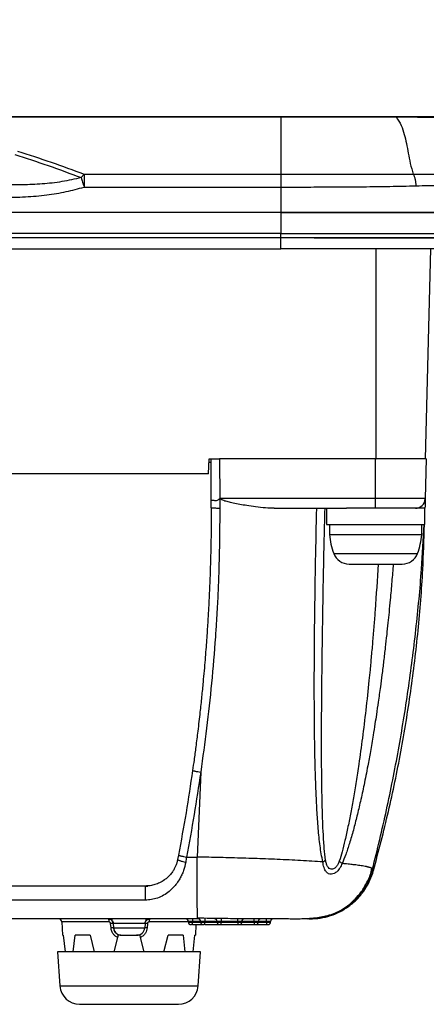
# Model space of a CAD drawing. Extents: x 3 to 428, y 3 to 275.
# Tile 8 of 42: x 181 to 196, y 41 to 79. Entities that reach past the tile are written whole.
import ezdxf

# ---------------------------------------------------------------- set-up
doc = ezdxf.new("R2010")
doc.units = 0
doc.linetypes.add('SLD-SOLID', pattern=[0])
doc.layers.get('0').update_dxf_attribs({"linetype": 'CONTINUOUS'})
doc.layers.add('DIMENSION', color=7, linetype='SLD-SOLID')
doc.styles.add('SLDTEXTSTYLE1', font='Gothic.ttf', dxfattribs={"width": 0.913})
doc.dimstyles.new('SLDDIMSTYLE1', dxfattribs={"dimtxt": 3.175, "dimasz": 3.302, "dimexe": 0, "dimexo": 0.0625, "dimgap": 0.79375, "dimtad": 0, "dimtih": 1, "dimtoh": 1, "dimdec": 0, "dimlfac": 1.6, "dimrnd": 1e-09, "dimzin": 12, "dimdsep": 46, "dimtxsty": 'SLDTEXTSTYLE1', "dimsah": 1, "dimcen": 0.09, "dimadec": 0, "dimazin": 0, "dimtfac": 1, "dimtdec": 0, "dimtmove": 0, "dimatfit": 3, "dimfxl": 1, "dimtolj": 1, "dimtzin": 12, "dimarcsym": 0})

# ---------------------------------------------------------------- blocks, each defined once
blk = doc.blocks.new('_D_2')
at = {"layer": 'DIMENSION'}
for p, q in [((215.936, 76.721), (209.586, 76.721)), ((209.586, 76.721), (209.586, 70.235)), ((191.724, 70.235), (212.761, 70.235)), ((197.892, 63.102), (212.761, 63.102)), ((209.586, 63.102), (209.586, 56.752))]:
    blk.add_line(p, q, dxfattribs=at)
for points in [[(209.586, 70.235), (210.094, 73.537), (209.078, 73.537)], [(209.586, 63.102), (209.078, 59.8), (210.094, 59.8)]]:
    blk.add_solid(points, dxfattribs=at)
at = {"layer": 'DIMENSION', "char_height": 3.175, "attachment_point": 1, "style": 'SLDTEXTSTYLE1'}
for s, insert in [('maximum material', (215.936, 78.256)), ('thickness ', (215.936, 73.216)), ('11', (235.453, 73.216)), (' mm', (240.145, 73.216))]:
    blk.add_mtext(s, dxfattribs=dict(at, insert=insert))

msp = doc.modelspace()

# ---------------------------------------------------------------- linework, layer by layer
at = {"color": 7, "linetype": 'SLD-SOLID'}
for p, q in [((85.329, 74.848), (190.454, 74.848)), ((85.329, 74.839), (190.454, 74.839)), ((190.454, 74.848), (190.454, 74.839)), ((190.454, 74.848), (194.842, 74.848)), ((190.454, 74.839), (194.842, 74.829)), ((182.865, 72.519), (182.976, 72.651)), ((182.976, 72.651), (182.976, 72.436)), ((182.976, 72.651), (190.454, 72.651)), ((182.976, 72.161), (190.454, 72.161)), ((190.454, 72.161), (190.454, 71.191)), ((190.454, 71.191), (85.329, 71.191)), ((190.454, 71.191), (190.454, 70.398)), ((190.454, 70.398), (85.329, 70.398)), ((190.454, 70.235), (85.329, 70.235)), ((190.454, 70.235), (190.454, 70.398)), ((190.454, 69.816), (190.454, 70.235)), ((85.329, 69.816), (190.454, 69.816)), ((195.954, 61.816), (196.163, 69.816)), ((187.706, 61.254), (187.735, 61.816)), ((187.735, 61.816), (188.008, 61.816)), ((187.81, 60.251), (187.81, 61.816)), ((188.123, 61.816), (188.13, 60.306)), ((194.06, 61.816), (188.123, 61.816)), ((194.06, 61.816), (194.079, 61.816)), ((194.06, 60.306), (194.06, 61.816)), ((195.984, 61.816), (195.945, 60.306)), ((187.706, 61.254), (88.077, 61.254)), ((187.81, 59.955), (187.81, 60.251)), ((194.06, 60.306), (188.13, 60.306)), ((188.13, 60.306), (188.135, 59.936)), ((190.205, 59.941), (192.954, 59.941)), ((192.185, 59.941), (192.185, 59.316)), ((195.935, 59.941), (192.954, 59.941)), ((195.945, 60.306), (194.06, 60.306)), ((194.06, 59.941), (194.06, 60.306)), ((195.935, 59.316), (195.935, 59.941)), ((192.185, 59.316), (195.935, 59.316)), ((192.31, 59.316), (192.31, 58.937)), ((195.81, 58.937), (195.81, 59.316)), ((192.31, 58.937), (195.81, 58.937)), ((192.055, 56.044), (192.058, 56.23)), ((187.409, 49.903), (187.279, 46.667)), ((186.564, 46.744), (186.532, 46.579)), ((186.87, 46.667), (187.279, 46.667)), ((193.932, 46.141), (193.977, 46.152)), ((185.321, 45.566), (185.395, 45.566)), ((186.94, 44.223), (186.94, 44.191)), ((187.096, 44.316), (187.096, 44.223)), ((187.096, 44.191), (187.096, 44.223)), ((187.283, 44.316), (187.283, 44.355)), ((187.409, 44.223), (187.409, 44.191)), ((187.565, 44.316), (187.565, 44.223)), ((187.565, 44.191), (187.565, 44.223)), ((188.034, 44.223), (188.034, 44.191)), ((188.19, 44.316), (188.19, 44.223)), ((188.815, 44.223), (188.19, 44.223)), ((188.19, 44.191), (188.19, 44.223)), ((188.815, 44.223), (188.815, 44.316)), ((188.815, 44.223), (188.815, 44.191)), ((188.971, 44.191), (188.971, 44.223)), ((189.44, 44.223), (189.44, 44.316)), ((189.44, 44.223), (189.44, 44.191)), ((189.596, 44.191), (189.596, 44.223)), ((189.909, 44.223), (189.909, 44.316)), ((189.909, 44.223), (189.909, 44.191)), ((190.065, 44.191), (190.065, 44.223)), ((191.478, 44.316), (191.488, 44.316)), ((191.567, 44.316), (191.518, 44.316)), ((182.126, 44.198), (182.153, 43.691)), ((183.999, 43.972), (183.985, 44.141)), ((184.075, 44.145), (184.09, 43.977)), ((184.09, 43.977), (185.28, 43.977)), ((185.295, 44.145), (185.28, 43.977)), ((185.385, 44.141), (185.371, 43.972)), ((187.096, 44.098), (187.511, 44.098)), ((187.218, 43.691), (187.24, 44.098)), ((187.565, 44.098), (188.136, 44.098)), ((188.19, 44.191), (188.815, 44.191)), ((188.19, 44.098), (188.815, 44.098)), ((188.815, 44.191), (188.815, 44.098)), ((188.864, 44.098), (189.44, 44.098)), ((189.49, 44.098), (189.909, 44.098)), ((182.185, 43.691), (182.153, 43.691)), ((182.185, 43.691), (182.25, 43.066)), ((182.565, 43.066), (182.631, 43.691)), ((183.204, 43.691), (183.361, 43.066)), ((184.123, 43.066), (184.258, 43.605)), ((184.369, 43.691), (184.272, 43.691)), ((185.099, 43.691), (184.969, 43.691)), ((185.113, 43.605), (185.248, 43.066)), ((186.01, 43.066), (186.167, 43.691)), ((186.74, 43.691), (186.806, 43.066)), ((187.121, 43.066), (187.186, 43.691)), ((187.218, 43.691), (187.186, 43.691)), ((181.967, 43.066), (182.058, 41.764)), ((187.404, 43.066), (181.967, 43.066)), ((187.313, 41.764), (187.404, 43.066))]:
    msp.add_line(p, q, dxfattribs=at)
at = {"color": 8, "linetype": 'SLD-SOLID'}
for p, q in [((194.079, 61.816), (194.079, 69.816)), ((187.729, 61.691), (187.81, 61.691)), ((192.467, 58.22), (194.06, 58.22)), ((194.06, 58.22), (195.653, 58.22)), ((187.096, 44.223), (186.94, 44.223)), ((187.409, 44.223), (187.096, 44.223)), ((187.565, 44.223), (187.409, 44.223)), ((188.034, 44.223), (187.565, 44.223)), ((188.19, 44.223), (188.034, 44.223)), ((188.971, 44.223), (188.815, 44.223)), ((189.44, 44.223), (188.971, 44.223)), ((189.596, 44.223), (189.44, 44.223)), ((189.909, 44.223), (189.596, 44.223)), ((190.065, 44.223), (189.909, 44.223)), ((183.925, 44.198), (182.126, 44.198)), ((186.94, 44.198), (185.445, 44.198)), ((186.94, 44.191), (187.096, 44.191)), ((187.096, 44.191), (187.409, 44.191)), ((187.409, 44.191), (187.565, 44.191)), ((187.565, 44.191), (188.034, 44.191)), ((188.034, 44.191), (188.19, 44.191)), ((188.815, 44.191), (188.971, 44.191)), ((188.971, 44.191), (189.44, 44.191)), ((189.44, 44.191), (189.596, 44.191)), ((189.596, 44.191), (189.909, 44.191)), ((189.909, 44.191), (190.065, 44.191)), ((182.058, 41.764), (187.313, 41.764))]:
    msp.add_line(p, q, dxfattribs=at)
at = {"color": 7, "linetype": 'SLD-SOLID'}
for centre, radius, start, end in [((195.57, 60.316), 0.375, 270, 358.5), ((194.804, 59.106), 2.5, 183.8629, 200.7582), ((193.316, 59.106), 2.5, 339.2418, 356.1371), ((193.051, 58.441), 0.625, 200.7582, 270), ((195.069, 58.441), 0.625, 270, 339.2418), ((182.001, 44.191), 0.125, 3, 90), ((186.846, 44.223), 0.0938, 0, 90), ((187.315, 44.223), 0.0937, 0, 90), ((187.94, 44.223), 0.0937, 0, 90), ((189.065, 44.223), 0.0938, 90, 180), ((189.69, 44.223), 0.0938, 90, 180), ((190.159, 44.223), 0.0938, 90, 180), ((184.969, 44.004), 0.313, 270, 355), ((185.293, 43.298), 0.678, 83.4129, 91.1067), ((182.806, 41.816), 0.75, 184, 270), ((186.565, 41.816), 0.75, 270, 356)]:
    msp.add_arc(centre, radius, start, end, dxfattribs=at)
at = {"color": 8, "linetype": 'SLD-SOLID'}
msp.add_arc((185.604, 44.219), 0.161, 143.9369, 187.5228, dxfattribs=at)
at = {"color": 7, "linetype": 'SLD-SOLID'}
for points, knots in [([(190.454, 74.839), (190.454, 74.696), (190.454, 74.41), (190.454, 73.89), (190.454, 73.312), (190.454, 72.871), (190.454, 72.651)], [0, 0, 0, 0, 0.249999, 0.5, 0.75, 1, 1, 1, 1]), ([(194.842, 74.848), (194.842, 74.847), (194.842, 74.845), (194.842, 74.834), (194.842, 74.829)], [0, 0, 0, 0, 0.498054, 1, 1, 1, 1]), ([(194.842, 74.848), (194.913, 74.848), (195.054, 74.848), (195.264, 74.848), (195.471, 74.848), (195.765, 74.848), (196.058, 74.848), (196.334, 74.848), (196.585, 74.848), (196.856, 74.848), (197.098, 74.848), (197.258, 74.848), (197.28, 74.848), (197.291, 74.848)], [0, 0, 0, 0, 0.055597, 0.110643, 0.165555, 0.220756, 0.352333, 0.417813, 0.483956, 0.611636, 0.740607, 0.87041, 1, 1, 1, 1]), ([(194.842, 74.829), (194.909, 74.722), (195.04, 74.512), (195.154, 74.17), (195.234, 73.818), (195.299, 73.449), (195.37, 73.063), (195.448, 72.791), (195.487, 72.654)], [0, 0, 0, 0, 0.171507, 0.338327, 0.503179, 0.667555, 0.832631, 1, 1, 1, 1]), ([(194.842, 74.829), (194.881, 74.829), (194.963, 74.829), (195.091, 74.828), (195.23, 74.828), (195.378, 74.827), (195.535, 74.827), (195.753, 74.826), (196.002, 74.824), (196.214, 74.823), (196.344, 74.823), (196.414, 74.822), (196.476, 74.822), (196.529, 74.822), (196.628, 74.822), (196.766, 74.821), (196.9, 74.821), (196.992, 74.821), (197.052, 74.821), (197.106, 74.821), (197.164, 74.822), (197.228, 74.822), (197.295, 74.823), (197.349, 74.825), (197.356, 74.826), (197.36, 74.826)], [0, 0, 0, 0, 0.029622, 0.062078, 0.09737, 0.1355, 0.176463, 0.220246, 0.308989, 0.382455, 0.407555, 0.430198, 0.450386, 0.468121, 0.4834, 0.553406, 0.619578, 0.651243, 0.681954, 0.711704, 0.740486, 0.787128, 0.845959, 0.916941, 1, 1, 1, 1]), ([(180.447, 73.525), (180.873, 73.389), (181.722, 73.118), (182.559, 72.806), (182.976, 72.651)], [0, 0, 0, 0, 0.501791, 1, 1, 1, 1]), ([(180.341, 73.402), (180.764, 73.265), (181.612, 72.99), (182.447, 72.676), (182.865, 72.519)], [0, 0, 0, 0, 0.499974, 1, 1, 1, 1]), ([(182.865, 72.519), (182.622, 72.463), (182.134, 72.352), (181.385, 72.273), (180.631, 72.236), (180.126, 72.246), (179.874, 72.25)], [0, 0, 0, 0, 0.248314, 0.497885, 0.748525, 1, 1, 1, 1]), ([(182.865, 72.519), (182.882, 72.464), (182.916, 72.356), (182.956, 72.226), (182.976, 72.161)], [0, 0, 0, 0, 0.500004, 1, 1, 1, 1]), ([(182.976, 72.436), (182.976, 72.392), (182.976, 72.305), (182.976, 72.209), (182.976, 72.161)], [0, 0, 0, 0, 0.5, 1, 1, 1, 1]), ([(190.454, 72.651), (190.743, 72.651), (191.322, 72.652), (192.185, 72.652), (193.037, 72.651), (193.875, 72.653), (194.697, 72.654), (195.224, 72.654), (195.487, 72.654)], [0, 0, 0, 0, 0.166613, 0.33327, 0.499799, 0.66638, 0.833148, 1, 1, 1, 1]), ([(190.454, 72.651), (190.454, 72.621), (190.454, 72.56), (190.454, 72.438), (190.454, 72.303), (190.454, 72.208), (190.454, 72.161)], [0, 0, 0, 0, 0.246671, 0.499996, 0.753325, 1, 1, 1, 1]), ([(195.487, 72.654), (195.741, 72.654), (196.249, 72.653), (196.966, 72.654), (197.645, 72.653), (198.278, 72.653), (198.861, 72.655), (199.389, 72.657), (199.863, 72.658), (200.126, 72.659), (200.257, 72.66)], [0, 0, 0, 0, 0.124883, 0.249788, 0.37474, 0.499749, 0.624799, 0.74986, 0.874918, 1, 1, 1, 1]), ([(195.487, 72.654), (195.501, 72.624), (195.529, 72.564), (195.561, 72.454), (195.583, 72.334), (195.588, 72.25), (195.59, 72.209)], [0, 0, 0, 0, 0.247448, 0.5, 0.75255, 1, 1, 1, 1]), ([(179.874, 71.766), (180.165, 71.77), (180.727, 71.778), (181.537, 71.854), (182.284, 71.971), (182.751, 72.099), (182.976, 72.161)], [0, 0, 0, 0, 0.278471, 0.53711, 0.77712, 1, 1, 1, 1]), ([(190.454, 72.161), (190.629, 72.161), (190.97, 72.161), (191.47, 72.163), (191.943, 72.164), (192.391, 72.165), (192.813, 72.167), (193.208, 72.17), (193.806, 72.176), (194.612, 72.187), (195.262, 72.201), (195.59, 72.209)], [0, 0, 0, 0, 0.098277, 0.192087, 0.281441, 0.366368, 0.446884, 0.522988, 0.594645, 0.79557, 1, 1, 1, 1]), ([(195.59, 72.209), (195.75, 72.213), (196.081, 72.22), (196.578, 72.23), (197.087, 72.239), (197.496, 72.244), (197.804, 72.248), (198.013, 72.25), (198.214, 72.251), (198.408, 72.252), (198.596, 72.253), (198.776, 72.253), (199.102, 72.253), (199.535, 72.251), (200.027, 72.24), (200.296, 72.228), (200.425, 72.222)], [0, 0, 0, 0, 0.078239, 0.162325, 0.252183, 0.345407, 0.386072, 0.426256, 0.465962, 0.50519, 0.543935, 0.582193, 0.619962, 0.756925, 0.883607, 1, 1, 1, 1]), ([(201.704, 71.191), (201.696, 71.191), (201.681, 71.191), (201.559, 71.191), (201.362, 71.191), (201.086, 71.191), (200.737, 71.191), (200.316, 71.191), (199.82, 71.191), (199.258, 71.191), (198.638, 71.191), (197.961, 71.191), (197.223, 71.191), (196.436, 71.191), (195.616, 71.191), (194.76, 71.191), (193.864, 71.191), (193.044, 71.191), (192.324, 71.191), (191.706, 71.191), (191.082, 71.191), (190.663, 71.191), (190.454, 71.191)], [0, 0, 0, 0, 0.052884, 0.105769, 0.160181, 0.214593, 0.267479, 0.320365, 0.374787, 0.42921, 0.482135, 0.53506, 0.589531, 0.644002, 0.696878, 0.749754, 0.804171, 0.858589, 0.893724, 0.92886, 0.96443, 1, 1, 1, 1]), ([(190.454, 71.191), (190.821, 71.191), (191.558, 71.191), (192.652, 71.191), (193.725, 71.191), (194.766, 71.191), (195.765, 71.191), (196.714, 71.191), (197.603, 71.191), (198.422, 71.191), (199.164, 71.191), (199.822, 71.191), (200.392, 71.191), (200.864, 71.191), (201.237, 71.191), (201.503, 71.191), (201.672, 71.191), (201.693, 71.191), (201.704, 71.191)], [0, 0, 0, 0, 0.062415, 0.125005, 0.187616, 0.25, 0.312405, 0.374999, 0.437614, 0.5, 0.562405, 0.625001, 0.687615, 0.75, 0.812404, 0.874995, 0.937595, 1, 1, 1, 1]), ([(190.454, 70.398), (190.822, 70.398), (191.558, 70.398), (192.652, 70.398), (193.725, 70.398), (194.766, 70.398), (195.765, 70.398), (196.714, 70.398), (197.602, 70.398), (198.422, 70.398), (199.164, 70.398), (199.822, 70.398), (200.391, 70.398), (200.864, 70.398), (201.237, 70.398), (201.503, 70.398), (201.672, 70.398), (201.693, 70.398), (201.704, 70.398)], [0, 0, 0, 0, 0.062501, 0.125005, 0.187507, 0.25, 0.312495, 0.374999, 0.437503, 0.5, 0.562497, 0.625001, 0.687505, 0.75, 0.812493, 0.874995, 0.937499, 1, 1, 1, 1]), ([(201.711, 70.235), (201.7, 70.235), (201.679, 70.235), (201.51, 70.235), (201.243, 70.235), (200.871, 70.235), (200.397, 70.235), (199.828, 70.235), (199.169, 70.235), (198.427, 70.235), (197.606, 70.235), (196.718, 70.235), (195.769, 70.235), (194.769, 70.235), (193.727, 70.235), (192.653, 70.235), (191.559, 70.235), (190.822, 70.235), (190.454, 70.235)], [0, 0, 0, 0, 0.062501, 0.125006, 0.187507, 0.25, 0.312495, 0.374999, 0.437503, 0.5, 0.562497, 0.625001, 0.687505, 0.75, 0.812493, 0.874994, 0.937498, 1, 1, 1, 1]), ([(201.748, 69.816), (201.737, 69.816), (201.716, 69.816), (201.545, 69.816), (201.275, 69.816), (200.899, 69.816), (200.423, 69.816), (199.856, 69.816), (199.205, 69.816), (198.472, 69.816), (197.658, 69.816), (196.77, 69.816), (195.814, 69.816), (194.806, 69.816), (193.756, 69.816), (192.673, 69.816), (191.569, 69.816), (190.826, 69.816), (190.454, 69.816)], [0, 0, 0, 0, 0.062723, 0.125447, 0.188167, 0.250879, 0.313594, 0.375198, 0.436803, 0.498402, 0.559999, 0.622861, 0.685721, 0.748573, 0.811422, 0.874279, 0.93714, 1, 1, 1, 1]), ([(187.81, 61.816), (187.811, 61.816), (187.813, 61.816), (187.839, 61.816), (187.898, 61.816), (187.976, 61.816), (188.055, 61.816), (188.099, 61.816), (188.123, 61.816)], [0, 0, 0, 0, 0.141131, 0.271854, 0.50001, 0.728154, 0.8585, 1, 1, 1, 1]), ([(195.984, 61.816), (195.977, 61.816), (195.963, 61.816), (195.848, 61.816), (195.67, 61.816), (195.429, 61.816), (195.136, 61.816), (194.801, 61.816), (194.438, 61.816), (194.186, 61.816), (194.06, 61.816)], [0, 0, 0, 0, 0.125, 0.25, 0.374999, 0.499999, 0.625, 0.749999, 0.875, 1, 1, 1, 1]), ([(195.954, 61.816), (195.947, 61.816), (195.933, 61.816), (195.821, 61.816), (195.648, 61.816), (195.413, 61.816), (195.127, 61.816), (194.801, 61.816), (194.447, 61.816), (194.202, 61.816), (194.079, 61.816)], [0, 0, 0, 0, 0.125, 0.25, 0.375, 0.499999, 0.625, 0.750001, 0.875001, 1, 1, 1, 1]), ([(187.81, 59.955), (187.81, 59.752), (187.809, 59.349), (187.801, 58.75), (187.788, 58.161), (187.771, 57.581), (187.749, 57.01), (187.724, 56.449), (187.693, 55.872), (187.661, 55.366), (187.631, 54.922), (187.604, 54.553), (187.573, 54.164), (187.538, 53.752), (187.495, 53.284), (187.443, 52.757), (187.377, 52.136), (187.303, 51.5), (187.227, 50.893), (187.161, 50.394), (187.119, 50.097), (187.1, 49.966)], [0, 0, 0, 0, 0.060727, 0.120515, 0.179364, 0.237275, 0.294247, 0.35028, 0.405374, 0.467228, 0.501893, 0.538738, 0.577764, 0.618971, 0.662358, 0.718458, 0.777396, 0.849158, 0.91018, 0.96046, 1, 1, 1, 1]), ([(187.81, 60.251), (187.813, 60.25), (187.816, 60.248), (187.829, 60.246), (187.833, 60.246), (187.835, 60.246), (187.846, 60.245), (187.868, 60.244), (187.911, 60.242), (187.957, 60.234), (188.016, 60.235), (188.079, 60.258), (188.113, 60.29), (188.13, 60.306)], [0, 0, 0, 0, 0.17837, 0.225074, 0.237734, 0.24139, 0.243262, 0.405141, 0.489539, 0.612379, 0.734782, 0.865943, 1, 1, 1, 1]), ([(188.135, 59.936), (188.095, 59.936), (188.033, 59.936), (187.957, 59.939), (187.904, 59.941), (187.862, 59.944), (187.821, 59.949), (187.814, 59.952), (187.81, 59.955)], [0, 0, 0, 0, 0.239224, 0.368426, 0.500471, 0.632441, 0.76145, 1, 1, 1, 1]), ([(190.205, 59.941), (190.094, 59.944), (189.859, 59.949), (189.51, 59.987), (189.184, 60.035), (188.898, 60.085), (188.663, 60.133), (188.46, 60.182), (188.284, 60.223), (188.181, 60.278), (188.13, 60.306)], [0, 0, 0, 0, 0.160997, 0.340666, 0.50153, 0.626782, 0.749667, 0.838527, 0.918827, 1, 1, 1, 1]), ([(192.048, 46.484), (192.011, 46.685), (191.936, 47.099), (191.875, 47.764), (191.826, 48.461), (191.792, 49.172), (191.767, 49.905), (191.748, 50.671), (191.736, 51.494), (191.73, 52.278), (191.727, 53.011), (191.728, 53.687), (191.732, 54.397), (191.738, 55.189), (191.751, 56.377), (191.777, 57.98), (191.806, 59.276), (191.821, 59.941)], [0, 0, 0, 0, 0.0478, 0.09835, 0.150885, 0.20512, 0.257657, 0.314511, 0.375708, 0.440489, 0.488397, 0.53827, 0.590112, 0.64568, 0.713625, 0.852928, 1, 1, 1, 1]), ([(192.055, 56.044), (192.056, 56.167), (192.062, 56.559), (192.085, 57.86), (192.113, 59.036), (192.135, 59.941)], [0, 0, 0, 0, 0.095958, 0.304379, 1, 1, 1, 1]), ([(195.945, 60.306), (195.943, 60.232), (195.94, 60.121), (195.936, 59.989), (195.936, 59.958), (195.935, 59.941)], [0, 0, 0, 0, 0.495222, 0.741586, 1, 1, 1, 1]), ([(188.135, 59.936), (188.128, 59.065), (188.119, 58.058), (188.073, 56.916), (188.055, 56.507), (188.033, 56.084), (188.004, 55.597), (187.943, 54.658), (187.829, 53.298), (187.644, 51.583), (187.486, 50.459), (187.409, 49.903)], [0, 0, 0, 0, 0.259401, 0.300073, 0.340721, 0.381349, 0.426223, 0.486137, 0.661589, 0.832843, 1, 1, 1, 1]), ([(193.977, 46.152), (194.173, 46.9), (194.566, 48.396), (195.033, 50.673), (195.411, 52.969), (195.687, 55.282), (195.86, 57.4), (195.897, 58.747), (195.913, 59.316)], [0, 0, 0, 0, 0.173955, 0.348135, 0.522531, 0.697128, 0.871912, 1, 1, 1, 1]), ([(193.051, 57.816), (193.054, 57.816), (193.061, 57.816), (193.118, 57.816), (193.21, 57.816), (193.342, 57.816), (193.475, 57.816), (193.594, 57.816), (193.714, 57.816), (193.87, 57.816), (193.997, 57.816), (194.06, 57.816)], [0, 0, 0, 0, 0.119879, 0.239967, 0.369837, 0.499916, 0.629784, 0.694539, 0.760035, 0.879859, 1, 1, 1, 1]), ([(194.06, 57.816), (194.124, 57.816), (194.25, 57.816), (194.439, 57.816), (194.618, 57.816), (194.778, 57.816), (194.888, 57.816), (194.957, 57.816), (195.011, 57.816), (195.059, 57.816), (195.066, 57.816), (195.069, 57.816)], [0, 0, 0, 0, 0.120036, 0.239962, 0.369833, 0.499912, 0.629781, 0.694536, 0.760032, 0.879912, 1, 1, 1, 1]), ([(187.1, 49.966), (187.02, 49.427), (186.86, 48.35), (186.662, 47.28), (186.564, 46.744)], [0, 0, 0, 0, 0.5, 1, 1, 1, 1]), ([(187.409, 49.903), (187.328, 49.362), (187.167, 48.28), (186.969, 47.205), (186.87, 46.667)], [0, 0, 0, 0, 0.500005, 1, 1, 1, 1]), ([(187.1, 49.966), (187.104, 49.963), (187.11, 49.958), (187.147, 49.949), (187.187, 49.94), (187.236, 49.93), (187.309, 49.918), (187.369, 49.909), (187.409, 49.903)], [0, 0, 0, 0, 0.237687, 0.366122, 0.497634, 0.629493, 0.758924, 1, 1, 1, 1]), ([(186.838, 46.478), (186.814, 46.367), (186.778, 46.2), (186.692, 45.992), (186.608, 45.827), (186.501, 45.662), (186.368, 45.502), (186.203, 45.348), (186.005, 45.211), (185.775, 45.107), (185.54, 45.042), (185.382, 45.034), (185.304, 45.031)], [0, 0, 0, 0, 0.142264, 0.215249, 0.289734, 0.384368, 0.478081, 0.571481, 0.691632, 0.803488, 0.904376, 1, 1, 1, 1]), ([(186.532, 46.579), (186.523, 46.541), (186.506, 46.462), (186.466, 46.35), (186.416, 46.24), (186.349, 46.124), (186.26, 46.006), (186.153, 45.894), (186.018, 45.784), (185.86, 45.69), (185.675, 45.618), (185.492, 45.574), (185.365, 45.569), (185.305, 45.566)], [0, 0, 0, 0, 0.06499, 0.132473, 0.199788, 0.274082, 0.366455, 0.46407, 0.555427, 0.686387, 0.795151, 0.902212, 1, 1, 1, 1]), ([(186.532, 46.579), (186.535, 46.573), (186.54, 46.564), (186.578, 46.547), (186.617, 46.532), (186.667, 46.517), (186.739, 46.498), (186.799, 46.486), (186.838, 46.478)], [0, 0, 0, 0, 0.239121, 0.368144, 0.500002, 0.631858, 0.760875, 1, 1, 1, 1]), ([(186.564, 46.744), (186.567, 46.741), (186.573, 46.737), (186.611, 46.725), (186.65, 46.714), (186.7, 46.703), (186.771, 46.687), (186.831, 46.675), (186.87, 46.667)], [0, 0, 0, 0, 0.239326, 0.368277, 0.500001, 0.63172, 0.760669, 1, 1, 1, 1]), ([(186.87, 46.667), (186.865, 46.636), (186.854, 46.573), (186.844, 46.51), (186.838, 46.478)], [0, 0, 0, 0, 0.496541, 1, 1, 1, 1]), ([(192.048, 46.484), (191.913, 46.493), (191.648, 46.511), (191.217, 46.536), (190.776, 46.559), (190.328, 46.579), (189.751, 46.603), (189.029, 46.627), (188.157, 46.651), (187.57, 46.661), (187.279, 46.667)], [0, 0, 0, 0, 0.106064, 0.208976, 0.308729, 0.405311, 0.498707, 0.668279, 0.835343, 1, 1, 1, 1]), ([(192.048, 46.484), (192.069, 46.496), (192.112, 46.519), (192.142, 46.544), (192.157, 46.556)], [0, 0, 0, 0, 0.508242, 1, 1, 1, 1]), ([(192.786, 46.425), (192.76, 46.365), (192.709, 46.248), (192.6, 46.121), (192.487, 46.04), (192.375, 46.008), (192.265, 46.028), (192.167, 46.113), (192.088, 46.266), (192.062, 46.408), (192.048, 46.484)], [0, 0, 0, 0, 0.13002, 0.254077, 0.360162, 0.463885, 0.575018, 0.702091, 0.839775, 1, 1, 1, 1]), ([(192.678, 46.511), (192.661, 46.467), (192.627, 46.381), (192.551, 46.28), (192.464, 46.215), (192.373, 46.198), (192.292, 46.231), (192.228, 46.309), (192.181, 46.42), (192.165, 46.51), (192.157, 46.556)], [0, 0, 0, 0, 0.131778, 0.255626, 0.377941, 0.498087, 0.618694, 0.742112, 0.867244, 1, 1, 1, 1]), ([(192.678, 46.511), (192.698, 46.497), (192.74, 46.467), (192.77, 46.439), (192.786, 46.425)], [0, 0, 0, 0, 0.491727, 1, 1, 1, 1]), ([(187.283, 44.355), (187.447, 44.352), (187.772, 44.347), (188.227, 44.341), (188.631, 44.336), (189.001, 44.333), (189.327, 44.331), (189.602, 44.33), (189.819, 44.332), (190.02, 44.334), (190.227, 44.333), (190.463, 44.331), (190.707, 44.326), (190.926, 44.322), (191.185, 44.323), (191.469, 44.332), (191.768, 44.357), (192.008, 44.392), (192.191, 44.432), (192.369, 44.482), (192.563, 44.557), (192.76, 44.66), (192.92, 44.76), (193.098, 44.895), (193.304, 45.086), (193.534, 45.358), (193.746, 45.723), (193.882, 46.029), (193.909, 46.213), (193.913, 46.237)], [0, 0, 0, 0, 0.05426, 0.107023, 0.153557, 0.194042, 0.238884, 0.273542, 0.298236, 0.320197, 0.349708, 0.386843, 0.431435, 0.481632, 0.531046, 0.580993, 0.632732, 0.677458, 0.704353, 0.72543, 0.761524, 0.780261, 0.800225, 0.82292, 0.853467, 0.892366, 0.93899, 0.992096, 1, 1, 1, 1]), ([(191.518, 44.316), (191.645, 44.322), (191.906, 44.334), (192.297, 44.43), (192.681, 44.59), (193.04, 44.818), (193.358, 45.106), (193.62, 45.443), (193.822, 45.811), (193.902, 46.074), (193.941, 46.203)], [0, 0, 0, 0, 0.115604, 0.23695, 0.362815, 0.49164, 0.621625, 0.750868, 0.877534, 1, 1, 1, 1]), ([(191.567, 44.316), (191.696, 44.322), (191.959, 44.334), (192.35, 44.431), (192.732, 44.591), (193.086, 44.816), (193.399, 45.098), (193.655, 45.423), (193.855, 45.776), (193.937, 46.028), (193.977, 46.152)], [0, 0, 0, 0, 0.118801, 0.242538, 0.36984, 0.499068, 0.628423, 0.756101, 0.880431, 1, 1, 1, 1]), ([(193.941, 46.203), (193.942, 46.211), (193.943, 46.222), (193.922, 46.233), (193.914, 46.237)], [0, 0, 0, 0, 0.674155, 1, 1, 1, 1]), ([(193.977, 46.152), (193.972, 46.159), (193.965, 46.169), (193.955, 46.184), (193.952, 46.188), (193.947, 46.195), (193.944, 46.199), (193.941, 46.203)], [0, 0, 0, 0, 0.491863, 0.634202, 0.676361, 0.699181, 1, 1, 1, 1]), ([(185.305, 45.566), (184.623, 45.566), (183.22, 45.566), (181.06, 45.566), (178.786, 45.566), (176.399, 45.566), (173.898, 45.566), (171.283, 45.566), (168.687, 45.566), (166.12, 45.566), (163.698, 45.566), (162.002, 45.566), (161.063, 45.566), (160.8, 45.566), (160.537, 45.566), (160.273, 45.566), (160.038, 45.566), (159.888, 45.566), (159.791, 45.566), (159.679, 45.566), (159.462, 45.566), (159.136, 45.566), (158.701, 45.566), (158.158, 45.566), (157.506, 45.566), (156.746, 45.566), (155.878, 45.566), (154.902, 45.566), (153.818, 45.566), (152.626, 45.566), (151.51, 45.566), (150.493, 45.566), (149.829, 45.566), (149.369, 45.566), (149.124, 45.566), (148.877, 45.566), (148.627, 45.566), (148.4, 45.566), (147.77, 45.566), (146.583, 45.566), (144.839, 45.566), (142.984, 45.566), (141.479, 45.566), (140.307, 45.566), (139.453, 45.566), (138.615, 45.566), (137.812, 45.566), (137.104, 45.566), (136.36, 45.566), (135.532, 45.566), (134.529, 45.566), (133.358, 45.566), (132.004, 45.566), (130.454, 45.566), (128.792, 45.566), (127.016, 45.566), (125.127, 45.566), (123.126, 45.566), (121.074, 45.566), (118.979, 45.566), (116.845, 45.566), (114.648, 45.566), (112.441, 45.566), (110.283, 45.566), (108.067, 45.566), (105.805, 45.566), (103.508, 45.566), (101.317, 45.566), (99.232, 45.566), (97.265, 45.566), (95.414, 45.566), (93.677, 45.566), (92.043, 45.566), (90.988, 45.566), (90.478, 45.566)], [0, 0, 0, 0, 0.021582, 0.044363, 0.068341, 0.093518, 0.119894, 0.147467, 0.176239, 0.202014, 0.228681, 0.252884, 0.255644, 0.258412, 0.26119, 0.263976, 0.26677, 0.268609, 0.268715, 0.269858, 0.272147, 0.275583, 0.280166, 0.285895, 0.292771, 0.300793, 0.30994, 0.320229, 0.33166, 0.344232, 0.357946, 0.366962, 0.37641, 0.378957, 0.381533, 0.384139, 0.386774, 0.389439, 0.391322, 0.406724, 0.426966, 0.446524, 0.465398, 0.474579, 0.483589, 0.492428, 0.501096, 0.508993, 0.514823, 0.524621, 0.535194, 0.546544, 0.561691, 0.578031, 0.595563, 0.614288, 0.634206, 0.655316, 0.677619, 0.69911, 0.721605, 0.745106, 0.768646, 0.791407, 0.813389, 0.838739, 0.862966, 0.886071, 0.908053, 0.928913, 0.948309, 0.966622, 0.983852, 1, 1, 1, 1]), ([(185.304, 45.031), (185.304, 45.055), (185.304, 45.104), (185.304, 45.196), (185.304, 45.288), (185.304, 45.373), (185.304, 45.45), (185.304, 45.513), (185.305, 45.558), (185.305, 45.563), (185.305, 45.566)], [0, 0, 0, 0, 0.130393, 0.26089, 0.385584, 0.5, 0.614418, 0.739111, 0.869607, 1, 1, 1, 1]), ([(185.304, 45.031), (177.403, 45.031), (161.598, 45.031), (137.892, 45.031), (114.185, 45.031), (98.38, 45.031), (90.478, 45.031)], [0, 0, 0, 0, 0.249987, 0.499994, 0.750003, 1, 1, 1, 1]), ([(187.283, 44.316), (186.559, 44.316), (185.077, 44.316), (182.804, 44.316), (180.433, 44.316), (177.962, 44.316), (175.301, 44.316), (172.444, 44.316), (170.29, 44.316), (168.962, 44.316), (168.501, 44.316), (168.036, 44.316), (167.589, 44.316), (167.229, 44.316), (166.698, 44.316), (165.852, 44.316), (164.588, 44.316), (163.134, 44.316), (161.582, 44.316), (160.004, 44.316), (158.407, 44.316), (157.252, 44.316), (156.498, 44.316), (156.17, 44.316), (155.839, 44.316), (155.505, 44.316), (155.169, 44.316), (154.829, 44.316), (154.486, 44.316), (153.651, 44.316), (152.355, 44.316), (150.634, 44.316), (149.008, 44.316), (147.48, 44.316), (146.049, 44.316), (144.714, 44.316), (143.467, 44.316), (142.308, 44.316), (141.24, 44.316), (140.474, 44.316), (139.978, 44.316), (139.722, 44.316), (139.475, 44.316), (139.236, 44.316), (139.006, 44.316), (138.786, 44.316), (138.574, 44.316), (137.903, 44.316), (136.739, 44.316), (135.046, 44.316), (133.257, 44.316), (131.372, 44.316), (129.319, 44.316), (127.092, 44.316), (125.381, 44.316), (124.287, 44.316), (123.847, 44.316), (123.403, 44.316), (122.891, 44.316), (121.684, 44.316), (118.186, 44.316), (114.301, 44.316), (111.201, 44.316), (110.482, 44.316), (110.305, 44.316), (110.128, 44.316), (109.95, 44.316), (109.744, 44.316), (109.49, 44.316), (109.188, 44.316), (108.224, 44.316), (106.632, 44.316), (104.182, 44.316), (101.552, 44.316), (98.755, 44.316), (96.054, 44.316), (93.451, 44.316), (90.944, 44.316), (89.305, 44.316), (88.502, 44.316)], [0, 0, 0, 0, 0.022002, 0.045008, 0.069017, 0.09403, 0.120046, 0.149824, 0.180815, 0.185462, 0.190136, 0.194836, 0.199562, 0.203723, 0.205756, 0.215701, 0.229425, 0.244141, 0.259849, 0.27655, 0.292068, 0.308355, 0.311644, 0.314963, 0.318312, 0.32169, 0.325098, 0.328536, 0.332004, 0.335501, 0.353913, 0.371345, 0.387797, 0.403268, 0.417759, 0.431269, 0.443799, 0.455644, 0.466455, 0.476232, 0.478916, 0.48151, 0.484015, 0.486429, 0.488754, 0.490989, 0.493135, 0.495191, 0.511353, 0.528489, 0.546601, 0.565687, 0.585748, 0.60894, 0.633312, 0.637724, 0.642172, 0.646656, 0.651203, 0.657723, 0.68334, 0.757436, 0.775694, 0.777487, 0.77928, 0.781073, 0.782866, 0.784659, 0.787337, 0.790585, 0.793822, 0.81664, 0.838923, 0.868216, 0.896531, 0.923867, 0.950223, 0.975601, 1, 1, 1, 1]), ([(183.888, 44.316), (183.893, 44.315), (183.902, 44.311), (183.914, 44.284), (183.923, 44.245), (183.925, 44.214), (183.925, 44.198)], [0, 0, 0, 0, 0.250009, 0.500007, 0.75, 1, 1, 1, 1]), ([(183.92, 44.314), (183.932, 44.311), (183.957, 44.307), (184.008, 44.296), (184.034, 44.29)], [0, 0, 0, 0, 0.509833, 1, 1, 1, 1]), ([(184.075, 44.145), (184.071, 44.168), (184.062, 44.214), (184.017, 44.269), (183.969, 44.304), (183.935, 44.308), (183.924, 44.31)], [0, 0, 0, 0, 0.287515, 0.575026, 0.862528, 1, 1, 1, 1]), ([(184.07, 44.305), (184.035, 44.308), (183.978, 44.314), (183.942, 44.315), (183.928, 44.315)], [0, 0, 0, 0, 0.60439, 1, 1, 1, 1]), ([(183.967, 44.305), (183.983, 44.297), (184.015, 44.282), (184.052, 44.242), (184.078, 44.196), (184.083, 44.162), (184.086, 44.145)], [0, 0, 0, 0, 0.254662, 0.513071, 0.764552, 1, 1, 1, 1]), ([(185.284, 44.145), (185.287, 44.162), (185.292, 44.196), (185.318, 44.242), (185.355, 44.282), (185.388, 44.297), (185.404, 44.305)], [0, 0, 0, 0, 0.235459, 0.486929, 0.745346, 1, 1, 1, 1]), ([(185.295, 44.145), (185.3, 44.168), (185.309, 44.214), (185.353, 44.269), (185.401, 44.303), (185.435, 44.308), (185.445, 44.309)], [0, 0, 0, 0, 0.289025, 0.578045, 0.867072, 1, 1, 1, 1]), ([(185.441, 44.315), (185.426, 44.315), (185.39, 44.314), (185.334, 44.308), (185.3, 44.305)], [0, 0, 0, 0, 0.398076, 1, 1, 1, 1]), ([(185.337, 44.29), (185.362, 44.295), (185.413, 44.307), (185.437, 44.311), (185.449, 44.313)], [0, 0, 0, 0, 0.490138, 1, 1, 1, 1]), ([(185.476, 44.314), (185.454, 44.311), (185.411, 44.305), (185.367, 44.283), (185.353, 44.263), (185.352, 44.262)], [0, 0, 0, 0, 0.479523, 0.965948, 1, 1, 1, 1]), ([(183.985, 44.141), (183.983, 44.148), (183.981, 44.164), (183.966, 44.182), (183.947, 44.196), (183.933, 44.197), (183.925, 44.198)], [0, 0, 0, 0, 0.251859, 0.501875, 0.750439, 1, 1, 1, 1]), ([(184.075, 44.145), (184.074, 44.145), (184.071, 44.146), (184.051, 44.145), (184.022, 44.144), (183.997, 44.142), (183.985, 44.141)], [0, 0, 0, 0, 0.243541, 0.50021, 0.756762, 1, 1, 1, 1]), ([(184.09, 43.977), (184.088, 43.977), (184.085, 43.977), (184.065, 43.977), (184.037, 43.975), (184.012, 43.973), (183.999, 43.972)], [0, 0, 0, 0, 0.271289, 0.513057, 0.741035, 1, 1, 1, 1]), ([(184.258, 43.605), (184.227, 43.621), (184.163, 43.654), (184.083, 43.737), (184.02, 43.844), (184.006, 43.929), (183.999, 43.972)], [0, 0, 0, 0, 0.226486, 0.454719, 0.726716, 1, 1, 1, 1]), ([(185.295, 44.145), (185.286, 44.145), (185.268, 44.145), (185.126, 44.145), (184.925, 44.145), (184.685, 44.145), (184.445, 44.145), (184.244, 44.145), (184.103, 44.145), (184.084, 44.145), (184.075, 44.145)], [0, 0, 0, 0, 0.125001, 0.25, 0.375001, 0.499999, 0.625, 0.75, 0.875, 1, 1, 1, 1]), ([(184.09, 43.977), (184.097, 43.938), (184.112, 43.862), (184.186, 43.769), (184.285, 43.704), (184.362, 43.695), (184.401, 43.691)], [0, 0, 0, 0, 0.249999, 0.499997, 0.749998, 1, 1, 1, 1]), ([(184.101, 43.979), (184.105, 43.947), (184.112, 43.88), (184.166, 43.792), (184.247, 43.724), (184.315, 43.705), (184.348, 43.696)], [0, 0, 0, 0, 0.24055, 0.496181, 0.753978, 1, 1, 1, 1]), ([(185.371, 43.972), (185.366, 43.938), (185.356, 43.869), (185.308, 43.768), (185.231, 43.67), (185.154, 43.628), (185.113, 43.605)], [0, 0, 0, 0, 0.220689, 0.440489, 0.701217, 1, 1, 1, 1]), ([(185.385, 44.141), (185.373, 44.142), (185.348, 44.144), (185.319, 44.145), (185.299, 44.146), (185.296, 44.145), (185.295, 44.145)], [0, 0, 0, 0, 0.243242, 0.499791, 0.75646, 1, 1, 1, 1]), ([(185.445, 44.198), (185.437, 44.197), (185.423, 44.196), (185.404, 44.182), (185.39, 44.164), (185.387, 44.148), (185.385, 44.141)], [0, 0, 0, 0, 0.249381, 0.497765, 0.747903, 1, 1, 1, 1]), ([(186.94, 44.191), (186.941, 44.184), (186.942, 44.169), (186.95, 44.148), (186.963, 44.129), (186.978, 44.115), (186.995, 44.106), (187.009, 44.1), (187.022, 44.098), (187.031, 44.097), (187.043, 44.098), (187.047, 44.098), (187.057, 44.098), (187.058, 44.098)], [0, 0, 0, 0, 0.112878, 0.230068, 0.345443, 0.453222, 0.549032, 0.630483, 0.697005, 0.750804, 0.798427, 0.974197, 1, 1, 1, 1]), ([(187.096, 44.098), (187.088, 44.098), (187.074, 44.098), (187.063, 44.098), (187.058, 44.098)], [0, 0, 0, 0, 0.585826, 1, 1, 1, 1]), ([(187.096, 44.098), (187.096, 44.099), (187.096, 44.102), (187.096, 44.123), (187.096, 44.154), (187.096, 44.179), (187.096, 44.191)], [0, 0, 0, 0, 0.250001, 0.499996, 0.749999, 1, 1, 1, 1]), ([(187.409, 44.191), (187.409, 44.184), (187.41, 44.169), (187.419, 44.148), (187.431, 44.129), (187.447, 44.115), (187.463, 44.106), (187.478, 44.1), (187.49, 44.098), (187.5, 44.097), (187.512, 44.098), (187.516, 44.098), (187.525, 44.098), (187.527, 44.098)], [0, 0, 0, 0, 0.112873, 0.230061, 0.345434, 0.45321, 0.54902, 0.630469, 0.697016, 0.750788, 0.79841, 0.974189, 1, 1, 1, 1]), ([(187.565, 44.098), (187.557, 44.098), (187.542, 44.098), (187.531, 44.098), (187.527, 44.098)], [0, 0, 0, 0, 0.585903, 1, 1, 1, 1]), ([(187.565, 44.098), (187.565, 44.099), (187.565, 44.102), (187.565, 44.123), (187.565, 44.154), (187.565, 44.179), (187.565, 44.191)], [0, 0, 0, 0, 0.250003, 0.5, 0.749997, 1, 1, 1, 1]), ([(188.034, 44.191), (188.034, 44.184), (188.035, 44.169), (188.044, 44.148), (188.056, 44.13), (188.072, 44.115), (188.088, 44.106), (188.103, 44.1), (188.115, 44.098), (188.125, 44.097), (188.137, 44.098), (188.141, 44.098), (188.151, 44.098), (188.152, 44.098)], [0, 0, 0, 0, 0.112599, 0.229541, 0.344777, 0.452514, 0.548431, 0.630057, 0.696853, 0.750912, 0.798687, 0.974211, 1, 1, 1, 1]), ([(188.152, 44.098), (188.156, 44.098), (188.167, 44.098), (188.182, 44.098), (188.19, 44.098)], [0, 0, 0, 0, 0.412664, 1, 1, 1, 1]), ([(188.19, 44.098), (188.19, 44.099), (188.19, 44.102), (188.19, 44.123), (188.19, 44.154), (188.19, 44.179), (188.19, 44.191)], [0, 0, 0, 0, 0.250003, 0.5, 0.749997, 1, 1, 1, 1]), ([(188.815, 44.098), (188.824, 44.098), (188.835, 44.098), (188.845, 44.098), (188.848, 44.098)], [0, 0, 0, 0, 0.72743, 1, 1, 1, 1]), ([(188.848, 44.098), (188.851, 44.098), (188.86, 44.098), (188.867, 44.098), (188.873, 44.098), (188.88, 44.097), (188.89, 44.098), (188.902, 44.1), (188.917, 44.106), (188.933, 44.115), (188.949, 44.129), (188.962, 44.148), (188.97, 44.169), (188.971, 44.184), (188.971, 44.191)], [0, 0, 0, 0, 0.057545, 0.178032, 0.228036, 0.27448, 0.326844, 0.391399, 0.470283, 0.562979, 0.667085, 0.778409, 0.891326, 1, 1, 1, 1]), ([(189.44, 44.191), (189.44, 44.179), (189.44, 44.154), (189.44, 44.123), (189.44, 44.102), (189.44, 44.099), (189.44, 44.098)], [0, 0, 0, 0, 0.250003, 0.5, 0.749997, 1, 1, 1, 1]), ([(189.44, 44.098), (189.449, 44.098), (189.46, 44.098), (189.47, 44.098), (189.473, 44.098)], [0, 0, 0, 0, 0.710412, 1, 1, 1, 1]), ([(189.473, 44.098), (189.476, 44.098), (189.486, 44.098), (189.493, 44.098), (189.499, 44.098), (189.505, 44.097), (189.515, 44.098), (189.527, 44.1), (189.542, 44.106), (189.558, 44.115), (189.574, 44.13), (189.587, 44.148), (189.595, 44.169), (189.596, 44.184), (189.596, 44.191)], [0, 0, 0, 0, 0.058955, 0.178915, 0.228537, 0.274675, 0.326917, 0.391411, 0.470277, 0.562907, 0.666973, 0.778281, 0.891238, 1, 1, 1, 1]), ([(189.909, 44.191), (189.909, 44.179), (189.909, 44.154), (189.909, 44.123), (189.909, 44.102), (189.909, 44.099), (189.909, 44.098)], [0, 0, 0, 0, 0.250001, 0.500004, 0.749999, 1, 1, 1, 1]), ([(189.909, 44.098), (189.917, 44.098), (189.929, 44.098), (189.939, 44.098), (189.942, 44.098)], [0, 0, 0, 0, 0.710374, 1, 1, 1, 1]), ([(189.942, 44.098), (189.945, 44.098), (189.954, 44.098), (189.961, 44.098), (189.967, 44.098), (189.974, 44.097), (189.984, 44.098), (189.996, 44.1), (190.011, 44.106), (190.027, 44.115), (190.043, 44.13), (190.055, 44.148), (190.064, 44.169), (190.065, 44.184), (190.065, 44.191)], [0, 0, 0, 0, 0.058971, 0.17891, 0.228531, 0.274678, 0.326914, 0.391433, 0.470277, 0.562906, 0.666972, 0.77828, 0.891238, 1, 1, 1, 1]), ([(183.204, 43.691), (183.097, 43.691), (182.883, 43.691), (182.715, 43.691), (182.631, 43.691)], [0, 0, 0, 0, 0.500001, 1, 1, 1, 1]), ([(184.258, 43.605), (184.262, 43.621), (184.27, 43.654), (184.271, 43.679), (184.272, 43.691)], [0, 0, 0, 0, 0.499231, 1, 1, 1, 1]), ([(184.401, 43.691), (184.402, 43.691), (184.404, 43.691), (184.418, 43.691), (184.424, 43.691)], [0, 0, 0, 0, 0.517989, 1, 1, 1, 1]), ([(184.425, 43.691), (184.432, 43.691), (184.447, 43.691), (184.491, 43.692), (184.542, 43.693), (184.61, 43.694), (184.689, 43.696), (184.774, 43.696), (184.855, 43.696), (184.937, 43.696), (184.991, 43.696), (185.018, 43.696), (185.021, 43.696), (185.022, 43.696)], [0, 0, 0, 0, 0.087427, 0.169814, 0.245876, 0.314509, 0.425531, 0.506405, 0.600051, 0.713488, 0.846601, 0.92085, 1, 1, 1, 1]), ([(185.099, 43.691), (185.1, 43.679), (185.101, 43.654), (185.109, 43.621), (185.113, 43.605)], [0, 0, 0, 0, 0.500779, 1, 1, 1, 1]), ([(186.74, 43.691), (186.656, 43.691), (186.488, 43.691), (186.274, 43.691), (186.167, 43.691)], [0, 0, 0, 0, 0.499999, 1, 1, 1, 1]), ([(182.806, 41.066), (182.812, 41.066), (182.825, 41.066), (182.913, 41.066), (183.015, 41.066), (183.144, 41.066), (183.348, 41.066), (183.646, 41.066), (183.945, 41.066), (184.217, 41.066), (184.449, 41.066), (184.725, 41.066), (185.04, 41.066), (185.33, 41.066), (185.554, 41.066), (185.775, 41.066), (186.024, 41.066), (186.268, 41.066), (186.423, 41.066), (186.511, 41.066), (186.557, 41.066), (186.562, 41.066), (186.565, 41.066)], [0, 0, 0, 0, 0.060022, 0.119959, 0.152683, 0.185047, 0.249993, 0.314995, 0.379941, 0.420093, 0.459899, 0.500001, 0.560009, 0.619961, 0.652683, 0.685048, 0.749994, 0.814997, 0.879943, 0.920055, 0.959861, 1, 1, 1, 1])]:
    msp.add_open_spline(points, degree=3, knots=knots, dxfattribs=at)
at = {"color": 8, "linetype": 'SLD-SOLID'}
for points, knots in [([(193.941, 46.203), (194.124, 46.956), (194.488, 48.458), (194.937, 50.737), (195.311, 53.025), (195.602, 55.323), (195.803, 57.421), (195.871, 58.754), (195.899, 59.316)], [0, 0, 0, 0, 0.176039, 0.351038, 0.525316, 0.699193, 0.872994, 1, 1, 1, 1]), ([(194.156, 57.816), (194.119, 57.232), (194.071, 56.451), (193.995, 55.478), (193.947, 54.897), (193.897, 54.334), (193.85, 53.833), (193.782, 53.146), (193.689, 52.282), (193.56, 51.22), (193.451, 50.422), (193.369, 49.871), (193.318, 49.544), (193.268, 49.231), (193.217, 48.93), (193.166, 48.643), (193.116, 48.367), (193.064, 48.097), (192.992, 47.743), (192.902, 47.33), (192.794, 46.889), (192.714, 46.629), (192.678, 46.511)], [0, 0, 0, 0, 0.153663, 0.205126, 0.256072, 0.306502, 0.353263, 0.388065, 0.487611, 0.581142, 0.66868, 0.698637, 0.727501, 0.755275, 0.781961, 0.80756, 0.832074, 0.855507, 0.880073, 0.927113, 0.967053, 1, 1, 1, 1]), ([(194.729, 57.816), (194.711, 57.592), (194.675, 57.14), (194.62, 56.531), (194.57, 56.009), (194.525, 55.566), (194.478, 55.118), (194.424, 54.634), (194.364, 54.125), (194.302, 53.627), (194.234, 53.106), (194.164, 52.602), (194.094, 52.129), (194.03, 51.71), (193.955, 51.241), (193.864, 50.708), (193.75, 50.078), (193.625, 49.445), (193.488, 48.81), (193.353, 48.235), (193.216, 47.701), (193.073, 47.212), (192.934, 46.785), (192.832, 46.537), (192.786, 46.425)], [0, 0, 0, 0, 0.057981, 0.117137, 0.15777, 0.193304, 0.232015, 0.273905, 0.318976, 0.364195, 0.403548, 0.454425, 0.495512, 0.526803, 0.563787, 0.618302, 0.666244, 0.728998, 0.785008, 0.834284, 0.882008, 0.928067, 0.967341, 1, 1, 1, 1]), ([(192.157, 46.556), (192.14, 46.701), (192.102, 47.018), (192.07, 47.519), (192.045, 48.061), (192.029, 48.602), (192.018, 49.154), (192.01, 49.724), (192.005, 50.326), (192.004, 50.952), (192.005, 51.665), (192.009, 52.49), (192.017, 53.443), (192.03, 54.471), (192.043, 55.346), (192.052, 55.879), (192.055, 56.044)], [0, 0, 0, 0, 0.047293, 0.103645, 0.16004, 0.219859, 0.275215, 0.334909, 0.39989, 0.465165, 0.53232, 0.624673, 0.724739, 0.832522, 0.948024, 1, 1, 1, 1]), ([(187.283, 44.355), (187.283, 44.355), (187.282, 44.369), (187.282, 44.474), (187.281, 44.681), (187.28, 44.985), (187.28, 45.357), (187.279, 45.777), (187.279, 46.218), (187.279, 46.52), (187.279, 46.667)], [0, 0, 0, 0, 0.001141, 0.141011, 0.286233, 0.434286, 0.582341, 0.727568, 0.867447, 1, 1, 1, 1]), ([(193.914, 46.237), (193.906, 46.243), (193.895, 46.251), (193.865, 46.262), (193.842, 46.27), (193.815, 46.278), (193.784, 46.286), (193.747, 46.295), (193.706, 46.304), (193.62, 46.321), (193.479, 46.344), (193.275, 46.372), (193.1, 46.392), (192.968, 46.406), (192.88, 46.415), (192.825, 46.421), (192.798, 46.423), (192.79, 46.424), (192.787, 46.424), (192.786, 46.425)], [0, 0, 0, 0, 0.096472, 0.136018, 0.177212, 0.220056, 0.264547, 0.310688, 0.35848, 0.407926, 0.583868, 0.728978, 0.843187, 0.908534, 0.956455, 0.986943, 0.995651, 0.998371, 1, 1, 1, 1])]:
    msp.add_open_spline(points, degree=3, knots=knots, dxfattribs=at)

# ---------------------------------------------------------------- dimensions: what is measured, and where the dimension line sits
at = {"layer": 'DIMENSION'}
dim = msp.add_linear_dim(base=(209.586, 70.235), p1=(196.622, 63.102), p2=(190.454, 70.235), angle=90, text='maximum material\\Pthickness <> mm', dimstyle='SLDDIMSTYLE1', dxfattribs=at)
dim.commit()
dim.dimension.update_dxf_attribs({"geometry": '_D_2', "text_midpoint": (209.586, 76.721), "dimtype": 160})

doc.saveas('drawing.dxf')
